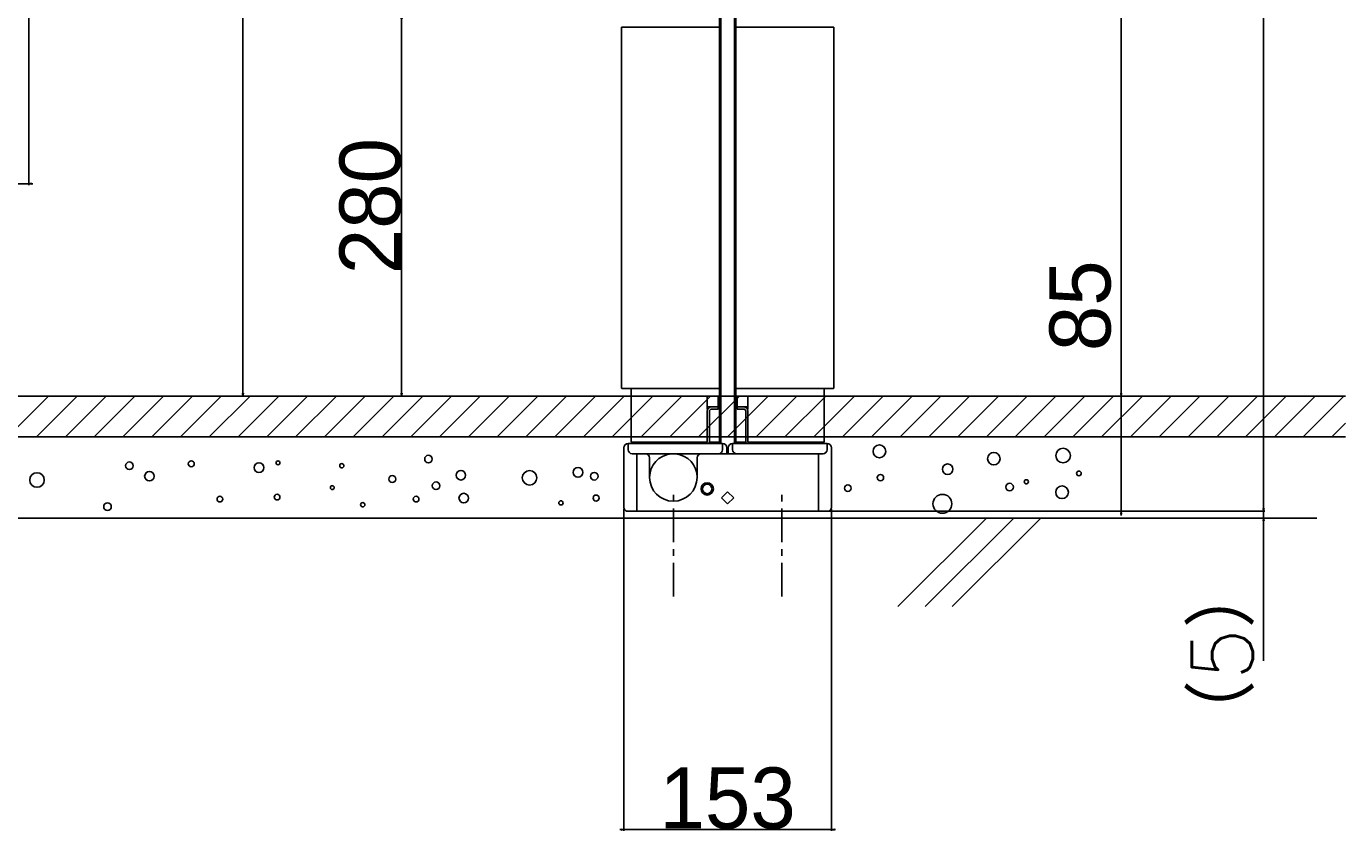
# Model space of a CAD drawing. Extents: x 10 to 8401, y 5 to 5749.
# Tile 10 of 21: x 2371 to 3344, y 1032 to 1630. Entities that reach past the tile are written whole.
import ezdxf

# ---------------------------------------------------------------- set-up
doc = ezdxf.new("R2010")
doc.units = 0
doc.header["$LTSCALE"] = 20
doc.linetypes.add('CENTER', pattern=[2, 1.25, -0.25, 0.25, -0.25])
doc.layers.get('0').update_dxf_attribs({"linetype": 'CONTINUOUS'})
doc.layers.add('MAIN0', color=7, linetype='CONTINUOUS')
doc.layers.add('MAIN1', color=7, linetype='CONTINUOUS')
doc.styles.add('KNJYOKO', font='TXT', dxfattribs={"bigfont": 'BIGFONT'})
doc.dimstyles.new('MAIN004', dxfattribs={"dimtxt": 3.1, "dimasz": 2, "dimexe": 1, "dimexo": 1.5, "dimgap": 0.09, "dimtad": 1, "dimdsep": 46, "dimtxsty": 'STANDARD', "dimcen": 0.09, "dimazin": 2, "dimtfac": 0.645161, "dimtdec": 4, "dimtmove": 0, "dimatfit": 3, "dimfxl": 1, "dimtvp": 0.66129, "dimtolj": 1, "dimtzin": 0, "dimarcsym": 0})

# ---------------------------------------------------------------- blocks, each defined once
blk = doc.blocks.new('_OPEN')
at = {"color": 0, "linetype": 'BYBLOCK', "lineweight": -2}
for p, q in [((-1, 0.166667), (0, 0)), ((0, 0), (-1, -0.166667)), ((0, 0), (-1, 0))]:
    blk.add_line(p, q, dxfattribs=at)
blk = doc.blocks.new('*D8')
at = {"layer": 'MAIN0', "color": 0, "linetype": 'BYBLOCK', "lineweight": -2}
for p, q in [((2969.42, 2257.54), (3179.22, 2257.54)), ((3178.22, 1359.54), (3178.22, 2255.54))]:
    blk.add_line(p, q, dxfattribs=at)
at = {"layer": 'MAIN0', "color": 0, "linetype": 'BYBLOCK', "xscale": 2, "yscale": 2, "zscale": 2}
for p, rotation in [((3178.22, 2257.54), 90), ((3178.22, 1357.54), 270)]:
    blk.add_blockref('_OPEN', p, dxfattribs=dict(at, rotation=rotation))
at = {"layer": 'MAIN0', "color": 0, "linetype": 'BYBLOCK', "insert": (3155.22, 1807.54), "char_height": 45, "attachment_point": 5, "rotation": 90, "line_spacing_factor": 0.672}
blk.add_mtext('\\A1;900', dxfattribs=at)
blk = doc.blocks.new('*D10')
at = {"layer": 'MAIN0', "color": 0, "linetype": 'BYBLOCK', "lineweight": -2}
blk.add_line((2531.05, 1359.54), (2531.05, 2155.54), dxfattribs=at)
at = {"layer": 'MAIN0', "color": 0, "linetype": 'BYBLOCK', "xscale": 2, "yscale": 2, "zscale": 2}
for p, rotation in [((2531.05, 2157.54), 90), ((2531.05, 1357.54), 270)]:
    blk.add_blockref('_OPEN', p, dxfattribs=dict(at, rotation=rotation))
at = {"layer": 'MAIN0', "color": 0, "linetype": 'BYBLOCK', "insert": (2508.05, 1757.54), "char_height": 45, "attachment_point": 5, "rotation": 90, "line_spacing_factor": 0.672}
blk.add_mtext('\\A1;800', dxfattribs=at)
blk = doc.blocks.new('*D15')
at = {"layer": 'MAIN0', "color": 0, "linetype": 'BYBLOCK', "lineweight": -2}
blk.add_line((2647.98, 1635.54), (2647.98, 1359.54), dxfattribs=at)
at = {"layer": 'MAIN0', "color": 0, "linetype": 'BYBLOCK', "xscale": 2, "yscale": 2, "zscale": 2}
for p, rotation in [((2647.98, 1637.54), 90), ((2647.98, 1357.54), 270)]:
    blk.add_blockref('_OPEN', p, dxfattribs=dict(at, rotation=rotation))
at = {"layer": 'MAIN0', "color": 0, "linetype": 'BYBLOCK', "insert": (2624.98, 1497.54), "char_height": 45, "attachment_point": 5, "rotation": 90, "line_spacing_factor": 0.672}
blk.add_mtext('\\A1;280', dxfattribs=at)
blk = doc.blocks.new('*D20')
at = {"layer": 'MAIN0', "color": 0, "linetype": 'BYBLOCK', "lineweight": -2}
for p, q in [((2343.22, 1638.04), (2343.22, 1513.07)), ((2373.22, 1638.04), (2373.22, 1513.07)), ((2341.22, 1514.07), (2245.15, 1514.07)), ((2343.22, 1514.07), (2373.22, 1514.07)), ((2375.22, 1514.07), (2376.22, 1514.07))]:
    blk.add_line(p, q, dxfattribs=at)
at = {"layer": 'MAIN0', "color": 0, "linetype": 'BYBLOCK', "xscale": 2, "yscale": 2, "zscale": 2}
blk.add_blockref('_OPEN', (2343.22, 1514.07), dxfattribs=at)
at = {"layer": 'MAIN0', "color": 0, "linetype": 'BYBLOCK', "xscale": 2, "yscale": 2, "zscale": 2, "rotation": 180}
blk.add_blockref('_OPEN', (2373.22, 1514.07), dxfattribs=at)
at = {"layer": 'MAIN0', "color": 0, "linetype": 'BYBLOCK', "insert": (2247.94, 1544.07), "char_height": 45, "attachment_point": 5, "line_spacing_factor": 0.672}
blk.add_mtext('\\A1;30', dxfattribs=at)
blk = doc.blocks.new('*D21')
at = {"layer": 'MAIN0', "color": 0, "linetype": 'BYBLOCK', "lineweight": -2}
for p, q in [((2969.42, 2257.54), (3284.22, 2257.54)), ((3283.22, 2255.54), (3283.22, 1274.54)), ((2956.62, 1272.54), (3284.22, 1272.54))]:
    blk.add_line(p, q, dxfattribs=at)
at = {"layer": 'MAIN0', "color": 0, "linetype": 'BYBLOCK', "xscale": 2, "yscale": 2, "zscale": 2}
for p, rotation in [((3283.22, 2257.54), 90), ((3283.22, 1272.54), 270)]:
    blk.add_blockref('_OPEN', p, dxfattribs=dict(at, rotation=rotation))
at = {"layer": 'MAIN0', "color": 0, "linetype": 'BYBLOCK', "insert": (3260.22, 1765.04), "char_height": 45, "attachment_point": 5, "rotation": 90, "line_spacing_factor": 0.672}
blk.add_mtext('\\A1;985', dxfattribs=at)
blk = doc.blocks.new('*D22')
at = {"layer": 'MAIN0', "color": 0, "linetype": 'BYBLOCK', "lineweight": -2}
for p, q in [((3283.22, 1274.54), (3283.22, 1275.54)), ((2956.62, 1272.54), (3284.22, 1272.54)), ((3283.22, 1272.54), (3283.22, 1267.54)), ((3283.22, 1265.54), (3283.22, 1162.44))]:
    blk.add_line(p, q, dxfattribs=at)
at = {"layer": 'MAIN0', "color": 0, "linetype": 'BYBLOCK', "xscale": 2, "yscale": 2, "zscale": 2}
for p, rotation in [((3283.22, 1272.54), 270), ((3283.22, 1267.54), 90)]:
    blk.add_blockref('_OPEN', p, dxfattribs=dict(at, rotation=rotation))
at = {"layer": 'MAIN0', "color": 0, "linetype": 'BYBLOCK', "insert": (3253.22, 1167.31), "char_height": 45, "attachment_point": 5, "rotation": 90, "line_spacing_factor": 0.672, "style": 'KNJYOKO'}
blk.add_mtext('\\A1;（5）', dxfattribs=at)
blk = doc.blocks.new('*D23')
at = {"layer": 'MAIN0', "color": 0, "linetype": 'BYBLOCK', "lineweight": -2}
for p, q in [((3178.22, 1359.54), (3178.22, 1426.86)), ((3178.22, 1357.54), (3178.22, 1272.54)), ((2956.62, 1272.54), (3179.22, 1272.54)), ((3178.22, 1270.54), (3178.22, 1269.54))]:
    blk.add_line(p, q, dxfattribs=at)
at = {"layer": 'MAIN0', "color": 0, "linetype": 'BYBLOCK', "xscale": 2, "yscale": 2, "zscale": 2}
for p, rotation in [((3178.22, 1357.54), 270), ((3178.22, 1272.54), 90)]:
    blk.add_blockref('_OPEN', p, dxfattribs=dict(at, rotation=rotation))
at = {"layer": 'MAIN0', "color": 0, "linetype": 'BYBLOCK', "insert": (3148.22, 1424.07), "char_height": 45, "attachment_point": 5, "rotation": 90, "line_spacing_factor": 0.672}
blk.add_mtext('\\A1;85', dxfattribs=at)
blk = doc.blocks.new('*D24')
at = {"layer": 'MAIN0', "color": 0, "linetype": 'BYBLOCK', "lineweight": -2}
for p, q in [((2811.72, 1274.04), (2811.72, 1036.92)), ((2964.72, 1274.04), (2964.72, 1036.92)), ((2809.72, 1037.92), (2808.72, 1037.92)), ((2964.72, 1037.92), (2811.72, 1037.92)), ((2966.72, 1037.92), (2967.72, 1037.92))]:
    blk.add_line(p, q, dxfattribs=at)
at = {"layer": 'MAIN0', "color": 0, "linetype": 'BYBLOCK', "xscale": 2, "yscale": 2, "zscale": 2}
for p, rotation in [((2811.72, 1037.92), 360), ((2964.72, 1037.92), 180)]:
    blk.add_blockref('_OPEN', p, dxfattribs=dict(at, rotation=rotation))
at = {"layer": 'MAIN0', "color": 0, "linetype": 'BYBLOCK', "insert": (2888.22, 1060.92), "char_height": 45, "attachment_point": 5, "line_spacing_factor": 0.672}
blk.add_mtext('\\A1;153', dxfattribs=at)
blk = doc.blocks.new('*X9')
at = {"layer": 'MAIN0', "color": 0, "linetype": 'BYBLOCK', "lineweight": -2}
for p, q in [((2357.75, 1327.54), (2387.75, 1357.54)), ((2378.96, 1327.54), (2408.96, 1357.54)), ((2400.17, 1327.54), (2430.17, 1357.54)), ((2421.39, 1327.54), (2451.39, 1357.54)), ((2442.6, 1327.54), (2472.6, 1357.54)), ((2463.81, 1327.54), (2493.81, 1357.54)), ((2485.03, 1327.54), (2515.03, 1357.54)), ((2506.24, 1327.54), (2536.24, 1357.54)), ((2527.45, 1327.54), (2557.45, 1357.54)), ((2548.67, 1327.54), (2578.67, 1357.54)), ((2569.88, 1327.54), (2599.88, 1357.54)), ((2591.09, 1327.54), (2621.09, 1357.54)), ((2612.31, 1327.54), (2642.31, 1357.54)), ((2633.52, 1327.54), (2663.52, 1357.54)), ((2654.73, 1327.54), (2684.73, 1357.54)), ((2675.95, 1327.54), (2705.95, 1357.54)), ((2697.16, 1327.54), (2727.16, 1357.54)), ((2718.37, 1327.54), (2748.37, 1357.54)), ((2739.58, 1327.54), (2769.58, 1357.54)), ((2760.8, 1327.54), (2790.8, 1357.54)), ((2782.01, 1327.54), (2812.01, 1357.54)), ((2803.22, 1327.54), (2833.22, 1357.54)), ((2824.44, 1327.54), (2854.44, 1357.54)), ((2845.65, 1327.54), (2875.65, 1357.54)), ((2866.86, 1327.54), (2896.86, 1357.54)), ((2888.08, 1327.54), (2918.08, 1357.54)), ((2909.29, 1327.54), (2939.29, 1357.54)), ((2930.5, 1327.54), (2960.5, 1357.54)), ((2951.72, 1327.54), (2981.72, 1357.54)), ((2972.93, 1327.54), (3002.93, 1357.54)), ((2994.14, 1327.54), (3024.14, 1357.54)), ((3015.36, 1327.54), (3045.36, 1357.54)), ((3036.57, 1327.54), (3066.57, 1357.54)), ((3057.78, 1327.54), (3087.78, 1357.54)), ((3079, 1327.54), (3109, 1357.54)), ((3100.21, 1327.54), (3130.21, 1357.54)), ((3121.42, 1327.54), (3151.42, 1357.54)), ((3142.64, 1327.54), (3172.64, 1357.54)), ((3163.85, 1327.54), (3193.85, 1357.54)), ((3185.06, 1327.54), (3215.06, 1357.54)), ((3206.28, 1327.54), (3236.28, 1357.54)), ((3227.49, 1327.54), (3257.49, 1357.54)), ((3248.7, 1327.54), (3278.7, 1357.54)), ((3269.92, 1327.54), (3299.92, 1357.54)), ((3291.13, 1327.54), (3321.13, 1357.54)), ((3312.34, 1327.54), (3342.34, 1357.54)), ((3333.55, 1327.54), (3343.64, 1337.62))]:
    blk.add_line(p, q, dxfattribs=at)

msp = doc.modelspace()

# ---------------------------------------------------------------- linework, layer by layer
at = {"layer": 'MAIN0', "color": 3, "linetype": 'CONTINUOUS'}
for p, q in [((3343.639, 1357.539), (771.124, 1357.539)), ((3343.639, 1327.539), (771.124, 1327.539)), ((771.124, 1267.539), (3322.436, 1267.539)), ((3079.018, 1267.539), (3013.766, 1202.288)), ((3099.018, 1267.539), (3033.766, 1202.288)), ((3119.018, 1267.539), (3053.766, 1202.288))]:
    msp.add_line(p, q, dxfattribs=at)
at = {"layer": 'MAIN0', "color": 3, "linetype": 'CENTER'}
for p, q in [((2848.222, 1209.687), (2848.222, 1285.376)), ((2928.222, 1209.687), (2928.222, 1285.376))]:
    msp.add_line(p, q, dxfattribs=at)
at = {"layer": 'MAIN0', "color": 3, "linetype": 'CONTINUOUS'}
for centre, radius in [((2667.769, 1311.074), 2.808), ((3000.071, 1316.762), 4.706), ((3084.396, 1311.347), 4.642), ((3135.455, 1313.668), 5.415), ((2447.365, 1306.161), 2.808), ((2492.99, 1307.565), 2.22), ((2542.827, 1304.757), 3.579), ((2556.865, 1308.266), 1.404), ((2603.894, 1306.161), 1.57), ((2777.972, 1301.247), 3.579), ((3050.356, 1303.611), 3.868), ((2379.278, 1295.632), 5.346), ((2462.106, 1298.44), 3.51), ((2641.096, 1296.334), 2.531), ((2673.385, 1291.42), 2.808), ((2691.635, 1299.141), 3.51), ((2742.261, 1297.247), 5.334), ((2789.904, 1298.44), 2.808), ((3000.844, 1297.422), 2.321), ((3096, 1290.459), 2.789), ((3108.378, 1294.327), 1.547), ((3147.06, 1300.516), 1.73), ((2514.048, 1281.593), 2.106), ((2556.163, 1282.997), 2.106), ((2596.875, 1290.016), 1.404), ((2658.644, 1281.593), 2.106), ((2693.741, 1282.295), 3.51), ((2791.308, 1282.295), 2.22), ((2976.862, 1289.685), 2.446), ((3046.488, 1278.081), 6.963), ((3134.682, 1286.591), 4.642), ((2431.221, 1275.978), 2.808), ((2619.337, 1277.382), 1.57), ((2765.337, 1278.786), 1.57)]:
    msp.add_circle(centre, radius, dxfattribs=at)
at = {"layer": 'MAIN1', "color": 7, "linetype": 'CONTINUOUS'}
for p, q in [((2882.222, 1357.539), (2882.222, 2182.539)), ((2883.222, 2182.539), (2883.222, 1322.539)), ((2893.222, 1322.539), (2893.222, 2182.539)), ((2894.222, 2182.539), (2894.222, 1357.539)), ((2810.172, 1629.539), (2809.972, 1629.339)), ((2809.972, 1363.239), (2809.972, 1629.339)), ((2810.172, 1629.539), (2811.073, 1629.539)), ((2811.073, 1629.539), (2811.972, 1629.539)), ((2811.972, 1629.539), (2811.972, 1629.339)), ((2812.122, 1629.539), (2812.178, 1629.539)), ((2812.178, 1629.539), (2882.222, 1629.539)), ((2894.222, 1629.539), (2964.266, 1629.539)), ((2964.266, 1629.539), (2964.322, 1629.539)), ((2964.472, 1629.539), (2965.371, 1629.539)), ((2964.472, 1629.339), (2964.472, 1629.539)), ((2965.371, 1629.539), (2966.272, 1629.539)), ((2966.272, 1629.539), (2966.472, 1629.339)), ((2966.472, 1363.239), (2966.472, 1629.339)), ((2810.172, 1363.039), (2809.972, 1363.239)), ((2811.073, 1363.039), (2810.172, 1363.039)), ((2811.972, 1363.039), (2811.073, 1363.039)), ((2811.972, 1363.239), (2811.972, 1363.039)), ((2812.122, 1363.039), (2812.178, 1363.039)), ((2812.178, 1363.039), (2882.222, 1363.039)), ((2817.122, 1363.039), (2817.122, 1323.539)), ((2894.222, 1363.039), (2964.266, 1363.039)), ((2959.322, 1363.039), (2959.322, 1323.539)), ((2964.266, 1363.039), (2964.322, 1363.039)), ((2964.472, 1363.039), (2964.472, 1363.239)), ((2965.371, 1363.039), (2964.472, 1363.039)), ((2966.272, 1363.039), (2965.371, 1363.039)), ((2966.272, 1363.039), (2966.472, 1363.239)), ((2873.422, 1357.539), (2873.222, 1357.339)), ((2873.222, 1349.739), (2873.222, 1357.339)), ((2873.422, 1357.539), (2881.022, 1357.539)), ((2881.222, 1357.339), (2881.022, 1357.539)), ((2881.222, 1349.539), (2881.222, 1357.539)), ((2881.222, 1357.539), (2882.222, 1357.539)), ((2882.222, 1349.539), (2882.222, 1357.539)), ((2882.222, 1322.539), (2882.222, 1353.539)), ((2894.222, 1357.539), (2894.222, 1349.539)), ((2895.222, 1357.539), (2894.222, 1357.539)), ((2894.222, 1353.539), (2894.222, 1322.539)), ((2895.222, 1357.539), (2895.222, 1349.539)), ((2895.422, 1357.539), (2895.222, 1357.339)), ((2895.422, 1357.539), (2903.022, 1357.539)), ((2903.222, 1357.339), (2903.022, 1357.539)), ((2903.222, 1357.339), (2903.222, 1349.739)), ((2873.222, 1349.739), (2873.422, 1349.539)), ((2873.222, 1347.939), (2873.222, 1349.539)), ((2873.222, 1349.539), (2873.422, 1349.539)), ((2873.222, 1347.939), (2873.651, 1347.939)), ((2873.222, 1346.339), (2873.222, 1324.139)), ((2876.422, 1349.539), (2873.422, 1349.539)), ((2874.822, 1346.339), (2874.822, 1324.139)), ((2879.222, 1349.539), (2876.422, 1349.539)), ((2879.222, 1347.939), (2876.422, 1347.939)), ((2879.222, 1349.539), (2879.422, 1349.539)), ((2881.222, 1347.939), (2879.222, 1347.939)), ((2881.022, 1349.539), (2879.422, 1349.539)), ((2881.222, 1349.739), (2881.022, 1349.539)), ((2881.022, 1349.539), (2881.222, 1349.539)), ((2881.222, 1349.539), (2882.222, 1349.539)), ((2881.222, 1349.539), (2881.222, 1347.939)), ((2895.222, 1349.539), (2894.222, 1349.539)), ((2895.422, 1349.539), (2895.222, 1349.739)), ((2895.222, 1347.939), (2895.222, 1349.539)), ((2895.222, 1349.539), (2895.422, 1349.539)), ((2897.222, 1347.939), (2895.222, 1347.939)), ((2897.022, 1349.539), (2895.422, 1349.539)), ((2897.022, 1349.539), (2897.222, 1349.539)), ((2900.022, 1349.539), (2897.222, 1349.539)), ((2900.022, 1347.939), (2897.222, 1347.939)), ((2903.022, 1349.539), (2900.022, 1349.539)), ((2901.622, 1324.139), (2901.622, 1346.339)), ((2903.222, 1347.939), (2902.793, 1347.939)), ((2903.022, 1349.539), (2903.222, 1349.739)), ((2903.222, 1349.539), (2903.022, 1349.539)), ((2903.222, 1349.539), (2903.222, 1347.939)), ((2903.222, 1324.139), (2903.222, 1346.339)), ((2884.522, 1322.539), (2814.922, 1322.539)), ((2814.922, 1322.539), (2814.922, 1319.339)), ((2817.122, 1323.539), (2817.182, 1323.539)), ((2817.182, 1323.539), (2873.105, 1323.539)), ((2874.765, 1323.539), (2882.222, 1323.539)), ((2884.522, 1319.339), (2884.522, 1322.539)), ((2891.922, 1322.539), (2961.522, 1322.539)), ((2891.922, 1322.539), (2891.922, 1319.339)), ((2894.222, 1323.539), (2901.679, 1323.539)), ((2903.339, 1323.539), (2959.262, 1323.539)), ((2959.262, 1323.539), (2959.322, 1323.539)), ((2961.522, 1319.339), (2961.522, 1322.539)), ((2811.722, 1313.539), (2811.722, 1319.339)), ((2811.722, 1310.539), (2811.722, 1313.539)), ((2814.922, 1317.939), (2814.922, 1319.339)), ((2817.922, 1314.939), (2958.522, 1314.939)), ((2821.322, 1314.939), (2821.322, 1275.539)), ((2868.222, 1314.939), (2868.222, 1314.897)), ((2884.522, 1317.939), (2884.522, 1319.339)), ((2887.722, 1314.939), (2887.722, 1319.339)), ((2888.722, 1319.339), (2888.722, 1314.939)), ((2891.922, 1319.339), (2891.922, 1317.939)), ((2955.122, 1275.539), (2955.122, 1314.939)), ((2961.522, 1319.339), (2961.522, 1317.939)), ((2964.722, 1319.339), (2964.722, 1313.539)), ((2964.722, 1313.539), (2964.722, 1310.539)), ((2811.722, 1310.539), (2811.722, 1275.539)), ((2830.722, 1311.939), (2830.722, 1297.539)), ((2865.722, 1297.539), (2865.722, 1311.939)), ((2964.722, 1275.539), (2964.722, 1310.539)), ((2883.767, 1282.539), (2888.222, 1286.994)), ((2888.222, 1286.994), (2892.677, 1282.539)), ((2821.322, 1272.901), (2821.322, 1275.539)), ((2888.222, 1278.084), (2883.767, 1282.539)), ((2892.677, 1282.539), (2888.222, 1278.084)), ((2955.122, 1275.539), (2955.122, 1272.901)), ((2814.722, 1272.539), (2821.322, 1272.539)), ((2821.322, 1272.539), (2821.322, 1272.901)), ((2955.122, 1272.539), (2821.322, 1272.539)), ((2955.122, 1272.539), (2955.122, 1272.901)), ((2961.722, 1272.539), (2955.122, 1272.539))]:
    msp.add_line(p, q, dxfattribs=at)
for radius in [4.5, 3.5]:
    msp.add_circle((2873.222, 1289.039), radius, dxfattribs=at)
for centre, radius, start, end in [((2876.422, 1346.339), 3.2, 90, 180), ((2876.422, 1346.339), 1.6, 90, 180), ((2900.022, 1346.339), 3.2, 0, 90), ((2900.022, 1346.339), 1.6, 0, 90), ((2814.922, 1319.339), 3.2, 90, 180), ((2871.622, 1324.139), 1.6, 270, 360), ((2871.622, 1324.139), 3.2, 330, 360), ((2884.522, 1319.339), 3.2, 0, 90), ((2891.922, 1319.339), 3.2, 90, 180), ((2904.822, 1324.139), 3.2, 180, 210), ((2904.822, 1324.139), 1.6, 180, 270), ((2961.522, 1319.339), 3.2, 0, 90), ((2817.922, 1317.939), 3, 180, 270), ((2827.722, 1311.939), 3, 0, 90), ((2848.222, 1297.539), 17.5, 96.128097, 180), ((2848.222, 1297.539), 17.5, 0, 83.871903), ((2868.722, 1311.939), 3, 90, 180), ((2881.522, 1317.939), 3, 270, 360), ((2894.922, 1317.939), 3, 180, 270), ((2958.522, 1317.939), 3, 270, 360), ((2848.222, 1297.539), 17.5, 180, 360)]:
    msp.add_arc(centre, radius, start, end, dxfattribs=at)
for points, knots in [([(2811.722, 1275.539), (2811.758, 1275.186), (2811.831, 1274.481), (2812.394, 1273.553), (2813.217, 1272.873), (2814.051, 1272.571), (2814.562, 1272.547), (2814.722, 1272.539)], [0, 0, 0, 0, 1.0631299, 2.1493959, 3.2167971, 4.1029531, 4.7750624, 4.7750624, 4.7750624, 4.7750624]), ([(2961.722, 1272.539), (2962.075, 1272.575), (2962.78, 1272.648), (2963.708, 1273.211), (2964.388, 1274.034), (2964.689, 1274.868), (2964.714, 1275.379), (2964.722, 1275.539)], [0, 0, 0, 0, 1.0631321, 2.1493991, 3.2168003, 4.1029553, 4.7750625, 4.7750625, 4.7750625, 4.7750625])]:
    msp.add_open_spline(points, degree=3, knots=knots, dxfattribs=at)

# ---------------------------------------------------------------- block references
at = {"layer": 'MAIN0', "color": 3, "linetype": 'CONTINUOUS'}
msp.add_blockref('*X9', (0, 0), dxfattribs=at)

# ---------------------------------------------------------------- dimensions: what is measured, and where the dimension line sits
at = {"layer": 'MAIN0', "color": 7, "linetype": 'CONTINUOUS'}
for base, p1, p2, picture, middle in [((3283.222, 2257.539), (2955.122, 1272.539), (2967.922, 2257.539), '*D21', (3282.722, 1765.039)), ((3178.222, 1357.539), (2967.922, 2257.539), (3343.639, 1357.539), '*D8', (3177.722, 1807.539)), ((2531.049, 1357.539), (2787.721, 2157.539), (3343.639, 1357.539), '*D10', (2530.549, 1757.539)), ((2647.981, 1637.539), (3343.639, 1357.539), (2804.722, 1637.539), '*D15', (2647.481, 1497.539))]:
    dim = msp.add_linear_dim(base=base, p1=p1, p2=p2, angle=90, dimstyle='MAIN004', override={"dimasz": 2, "dimblk1": 'OPEN', "dimblk2": 'OPEN', "dimsah": 1}, dxfattribs=at)
    dim.commit()
    dim.dimension.update_dxf_attribs({"geometry": picture, "text_midpoint": middle})
dim = msp.add_linear_dim(base=(2343.222, 1514.068), p1=(2373.222, 1639.539), p2=(2343.222, 1639.539), dimstyle='MAIN004', override={"dimasz": 2, "dimblk1": 'OPEN', "dimblk2": 'OPEN', "dimsah": 1, "dimatfit": 0}, dxfattribs=at)
dim.commit()
dim.dimension.update_dxf_attribs({"geometry": '*D20', "text_midpoint": (2247.939, 1521.568), "dimtype": 160})
dim = msp.add_linear_dim(base=(3178.222, 1357.539), p1=(2955.122, 1272.539), p2=(3343.639, 1357.539), angle=90, dimstyle='MAIN004', override={"dimasz": 2, "dimblk1": 'OPEN', "dimblk2": 'OPEN', "dimsah": 1, "dimatfit": 0}, dxfattribs=at)
dim.commit()
dim.dimension.update_dxf_attribs({"geometry": '*D23', "text_midpoint": (3170.722, 1424.072), "dimtype": 160})
dim = msp.add_linear_dim(base=(2964.722, 1037.916), p1=(2811.722, 1275.539), p2=(2964.722, 1275.539), dimstyle='MAIN004', override={"dimasz": 2, "dimblk1": 'OPEN', "dimblk2": 'OPEN', "dimsah": 1, "dimatfit": 0}, dxfattribs=at)
dim.commit()
dim.dimension.update_dxf_attribs({"geometry": '*D24', "text_midpoint": (2888.222, 1038.416)})
dim = msp.add_linear_dim(base=(3283.222, 1272.539), p1=(3322.436, 1267.539), p2=(2955.122, 1272.539), angle=90, text='\\A1;（5）', dimstyle='MAIN004', override={"dimasz": 2, "dimtxsty": 'KNJYOKO', "dimblk1": 'OPEN', "dimblk2": 'OPEN', "dimsah": 1, "dimatfit": 0}, dxfattribs=at)
dim.commit()
dim.dimension.update_dxf_attribs({"geometry": '*D22', "text_midpoint": (3275.722, 1167.315), "dimtype": 160})

doc.saveas('drawing.dxf')
